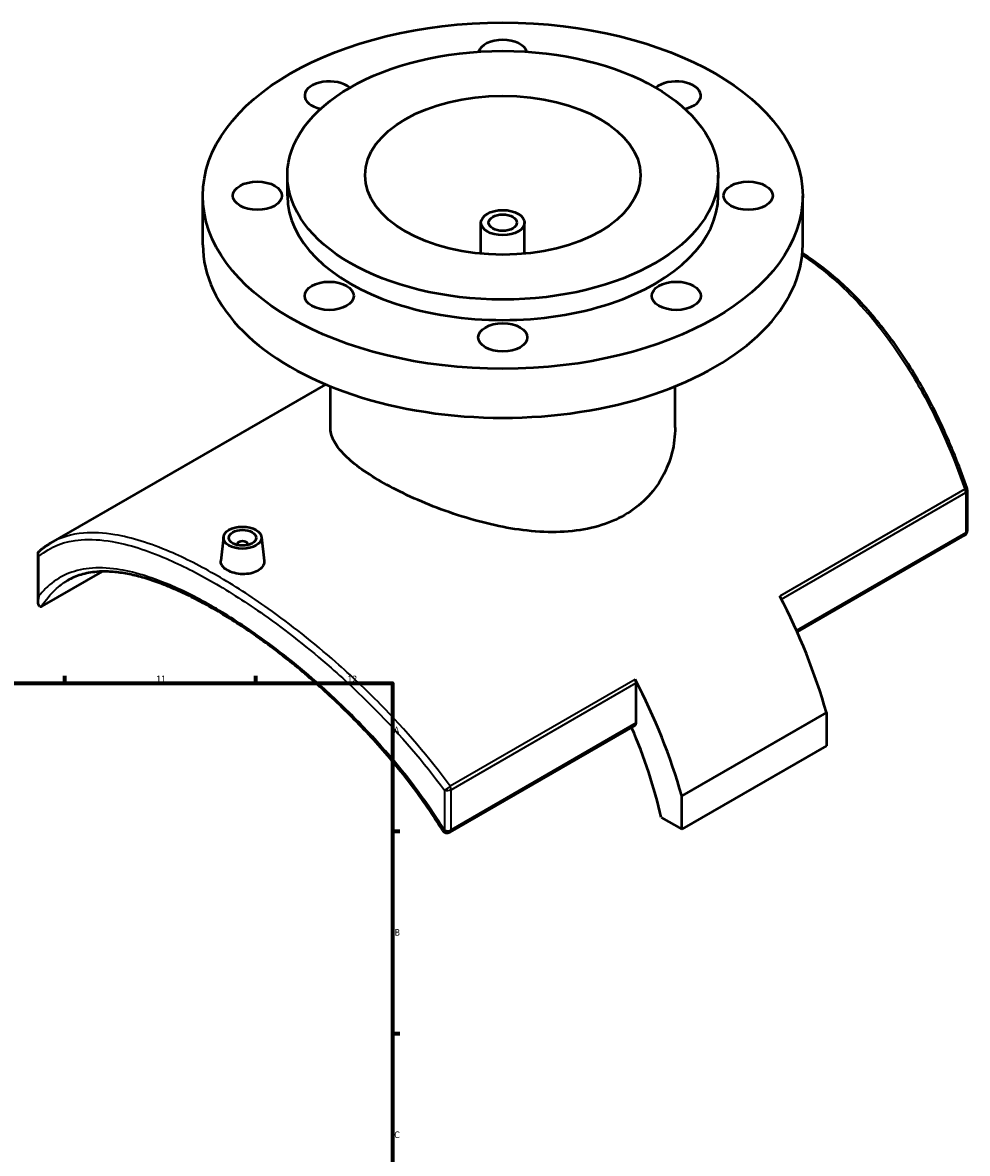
# Model space of a CAD drawing. Header units: millimetres. Extents: x -519 to 1053, y -190 to 828.
# Tile 9 of 9: x 685 to 1032, y 402 to 816. Entities that reach past the tile are written whole.
import ezdxf

# ---------------------------------------------------------------- set-up
doc = ezdxf.new("R2010")
doc.units = ezdxf.units.MM
for name, color, linetype, lineweight in [('Border (ANSI)', 7, 'Continuous', 70), ('Visible (ANSI)', 7, 'Continuous', 50), ('Visible Narrow (ANSI)', 7, 'Continuous', 35)]:
    doc.layers.add(name, color=color, linetype=linetype, lineweight=lineweight)
doc.styles.add('Note Text (ANSI)', font='tahoma.ttf')

# ---------------------------------------------------------------- blocks, each defined once
blk = doc.blocks.new('Borders Default Border')
at = {"layer": 'Border (ANSI)'}
for p, q in [((700.83, 574), (700.83, 576.8)), ((770.92, 574), (770.92, 576.8)), ((821, 519.75), (823.8, 519.75)), ((821, 445.5), (823.8, 445.5))]:
    blk.add_line(p, q, dxfattribs=at)
at = {"layer": 'Border (ANSI)', "flags": 128}
blk.add_lwpolyline([(20, 20), (20, 574), (821, 574), (821, 20), (20, 20)], dxfattribs=at)
at = {"layer": 'Border (ANSI)', "color": 5, "true_color": 0x0000ff, "char_height": 2.4, "attachment_point": 7, "style": 'Note Text (ANSI)'}
for s, insert in [('11', (734.43, 574.4)), ('12', (804.52, 574.4)), ('A', (821.58, 555.68)), ('B', (821.87, 481.43)), ('C', (821.71, 407.13))]:
    blk.add_mtext(s, dxfattribs=dict(at, insert=insert))

msp = doc.modelspace()

# ---------------------------------------------------------------- linework, layer by layer
at = {"layer": 'Visible (ANSI)'}
for p, q in [((782.5, 752.89), (782.5, 760.4)), ((940.5, 752.89), (940.5, 760.4)), ((751.5, 734.93), (751.5, 752.89)), ((971.5, 734.93), (971.5, 752.89)), ((853.5, 731.62), (853.5, 743.01)), ((869.5, 731.62), (869.5, 743.01)), ((796.52, 683.69), (695.75, 625.51)), ((798.3, 667.87), (798.3, 682.95)), ((924.7, 667.87), (924.7, 682.95)), ((1031.89, 630.07), (1031.89, 644.77)), ((759.06, 627.65), (758.12, 618.92)), ((773.03, 627.65), (773.96, 618.94)), ((1030.89, 628.34), (969.44, 592.86)), ((764.04, 624.95), (764.04, 624.75)), ((768.04, 624.95), (768.04, 624.75)), ((691.11, 603.99), (691.11, 621.53)), ((714.52, 615), (692.45, 602.26)), ((910.4, 559.45), (910.4, 574.15)), ((980.19, 563.34), (927.16, 532.73)), ((980.19, 563.34), (980.19, 551.1)), ((909.98, 558.53), (842.11, 519.34)), ((980.19, 551.1), (927.16, 520.48)), ((927.16, 520.48), (927.16, 532.73)), ((919.61, 524.83), (927.16, 520.48))]:
    msp.add_line(p, q, dxfattribs=at)
for centre, start, end in [((1029.89, 644.77), 0, 18.9932), ((1029.89, 630.07), 300, 0), ((841.11, 521.08), 211.4967, 300)]:
    msp.add_arc(centre, 2, start, end, dxfattribs=at)
for centre, major_axis in [((861.5, 752.89), (110, 0)), ((861.5, 760.4), (79, 0)), ((861.5, 760.4), (50.5, 0)), ((771.5, 752.89), (9, 0)), ((951.5, 752.89), (-9, 0)), ((861.5, 743.01), (8, 0)), ((861.5, 743.01), (5.2, 0)), ((797.86, 716.15), (9, 0)), ((925.14, 716.15), (9, 0)), ((861.5, 700.93), (9, 0)), ((766.04, 627.4), (-7, 0)), ((766.04, 627.4), (5, 0))]:
    msp.add_ellipse(centre, major_axis=major_axis, ratio=0.57735, dxfattribs=at)
for centre, major_axis, start_param, end_param in [((861.5, 804.85), (-9, 0), 3.310278, 6.1145), ((797.86, 789.63), (-9, 0), 3.725528, 7.496792), ((925.14, 789.63), (9, 0), 5.069578, 8.840842), ((861.5, 752.89), (-79, 0), 0, 3.141593), ((861.5, 734.93), (-110, 0), 0, 3.141593), ((766.04, 624.95), (-2, 0), 2.963882, 6.460896), ((888.02, 574.85), (70, -121.24), 1.158856, 1.495442), ((908.98, 574.96), (1, -1.73), 0.785398, 1.495442), ((834.98, 544.24), (-70, 121.24), 4.300448, 4.637035), ((834.98, 544.24), (62.5, -108.25), 1.078181, 1.368462), ((908.98, 560.26), (1, -1.73), 0, 0.785398)]:
    msp.add_ellipse(centre, major_axis=major_axis, ratio=0.57735, start_param=start_param, end_param=end_param, dxfattribs=at)
for points, knots in [([(1031.78, 645.42), (1030.53, 649.06), (1029.2, 652.66), (1026.39, 659.78), (1024.9, 663.29), (1021.76, 670.2), (1020.12, 673.59), (1016.68, 680.21), (1014.88, 683.44), (1011.16, 689.69), (1009.24, 692.72), (1005.27, 698.55), (1003.22, 701.35), (999.02, 706.72), (996.87, 709.28), (992.46, 714.16), (990.21, 716.48), (985.63, 720.86), (983.29, 722.92), (978.54, 726.78), (976.13, 728.59), (972.91, 730.79), (972.14, 731.3), (971.37, 731.8)], [4.844124, 4.844124, 4.844124, 4.844124, 5.989808, 5.989808, 7.135492, 7.135492, 8.279927, 8.279927, 9.414815, 9.414815, 10.536256, 10.536256, 11.641977, 11.641977, 12.73129, 12.73129, 13.804926, 13.804926, 14.864874, 14.864874, 15.914037, 15.914037, 16.240972, 16.240972, 16.240972, 16.240972]), ([(906.19, 635.74), (903.34, 634.1), (900.12, 632.73), (893.16, 630.69), (889.42, 630.03), (881.64, 629.4), (877.59, 629.42), (869.49, 630.04), (865.43, 630.62), (857.58, 632.15), (853.52, 633.14), (845.41, 635.51), (841.37, 636.88), (833.58, 639.85), (829.83, 641.45), (822.87, 644.73), (819.66, 646.41), (813.96, 649.7), (811.31, 651.41), (806.65, 654.83), (804.65, 656.55), (801.45, 659.93), (800.24, 661.59), (798.67, 664.81), (798.3, 666.37), (798.3, 667.87)], [0, 0, 0, 0, 1.210675, 1.210675, 2.42135, 2.42135, 3.632024, 3.632024, 4.842699, 4.842699, 6.051291, 6.051291, 7.259884, 7.259884, 8.468476, 8.468476, 9.677068, 9.677068, 10.88566, 10.88566, 12.094253, 12.094253, 13.302845, 13.302845, 14.511437, 14.511437, 14.511437, 14.511437]), ([(924.7, 667.87), (924.7, 664.84), (924.33, 661.7), (922.76, 655.5), (921.56, 652.45), (918.36, 646.74), (916.36, 644.09), (911.7, 639.41), (909.04, 637.39), (906.19, 635.74)], [33.865573, 33.865573, 33.865573, 33.865573, 35.076248, 35.076248, 36.286923, 36.286923, 37.497598, 37.497598, 38.708273, 38.708273, 38.708273, 38.708273]), ([(691.37, 620.66), (691.36, 620.66), (691.36, 620.66), (691.27, 620.81), (691.21, 620.96), (691.12, 621.27), (691.11, 621.43), (691.12, 621.8), (691.18, 622), (691.36, 622.32), (691.46, 622.44), (691.58, 622.54)], [-0.2702673, -0.2702673, -0.2702673, -0.2702673, -0.2695901, -0.2695901, -0.2118467, -0.2118467, -0.1546466, -0.1546466, -0.0749391, -0.0749391, -0.0177064, -0.0177064, -0.0177064, -0.0177064]), ([(691.58, 622.54), (691.84, 622.77), (692.1, 622.99), (692.64, 623.42), (692.91, 623.62), (693.46, 624.03), (693.74, 624.23), (694.3, 624.61), (694.59, 624.8), (695.16, 625.16), (695.45, 625.34), (695.75, 625.51)], [3.810647, 3.810647, 3.810647, 3.810647, 4.03628, 4.03628, 4.261913, 4.261913, 4.487547, 4.487547, 4.71318, 4.71318, 4.938813, 4.938813, 4.938813, 4.938813]), ([(771.66, 615.31), (770.96, 614.91), (770.06, 614.56), (768.11, 614.13), (767.04, 614.04), (765.05, 614.09), (763.99, 614.23), (762.03, 614.74), (761.14, 615.1), (759.73, 615.91), (759.12, 616.42), (758.31, 617.51), (758.11, 618.1), (758.1, 618.74), (758.11, 618.83), (758.12, 618.92)], [0, 0, 0, 0, 0.29914, 0.29914, 0.59828, 0.59828, 0.89725, 0.89725, 1.19622, 1.19622, 1.49519, 1.49519, 1.79416, 1.79416, 1.842439, 1.842439, 1.842439, 1.842439]), ([(773.96, 618.94), (773.97, 618.84), (773.98, 618.75), (773.98, 618.05), (773.78, 617.41), (772.98, 616.25), (772.37, 615.72), (771.66, 615.31)], [4.1375671, 4.1375671, 4.1375671, 4.1375671, 4.1865992, 4.1865992, 4.4857391, 4.4857391, 4.7848791, 4.7848791, 4.7848791, 4.7848791]), ([(839.4, 520.03), (837.68, 522.84), (835.88, 525.62), (832.09, 531.15), (830.11, 533.89), (826, 539.31), (823.87, 541.99), (819.49, 547.27), (817.24, 549.86), (812.66, 554.94), (810.32, 557.42), (805.59, 562.26), (803.2, 564.62), (798.38, 569.2), (795.96, 571.42), (791.11, 575.71), (788.68, 577.78), (783.83, 581.76), (781.42, 583.67), (776.63, 587.34), (774.24, 589.09), (769.53, 592.43), (767.19, 594.02), (762.57, 597.04), (760.29, 598.46), (755.79, 601.14), (753.58, 602.4), (749.21, 604.74), (747.07, 605.83), (742.86, 607.83), (740.8, 608.74), (736.75, 610.39), (734.78, 611.12), (730.91, 612.41), (729.03, 612.96), (725.36, 613.87), (723.58, 614.23), (720.11, 614.75), (718.43, 614.92), (715.35, 615.04), (713.94, 615.01), (710.55, 614.74), (708.64, 614.39), (705.08, 613.32), (703.42, 612.61), (701.87, 611.72)], [4.217884, 4.217884, 4.217884, 4.217884, 5.245495, 5.245495, 6.28055, 6.28055, 7.318882, 7.318882, 8.35596, 8.35596, 9.387505, 9.387505, 10.41009, 10.41009, 11.421417, 11.421417, 12.420384, 12.420384, 13.407009, 13.407009, 14.382353, 14.382353, 15.348329, 15.348329, 16.307379, 16.307379, 17.262186, 17.262186, 18.215464, 18.215464, 19.169899, 19.169899, 20.128153, 20.128153, 21.09293, 21.09293, 22.06734, 22.06734, 23.055706, 23.055706, 23.957474, 23.957474, 25.310124, 25.310124, 26.662775, 26.662775, 26.662775, 26.662775]), ([(691.7, 602.23), (691.58, 602.29), (691.5, 602.38), (691.29, 602.69), (691.19, 603.01), (691.06, 604.09), (691.13, 604.99), (691.36, 605.95), (691.36, 605.95), (691.37, 605.96)], [-0.8443628, -0.8443628, -0.8443628, -0.8443628, -0.7265297, -0.7265297, -0.4601678, -0.4601678, 0, 0, 0.002068, 0.002068, 0.002068, 0.002068]), ([(691.7, 602.23), (691.8, 602.18), (691.91, 602.15), (692.09, 602.14), (692.17, 602.15), (692.31, 602.19), (692.38, 602.22), (692.45, 602.26)], [0.4681152, 0.4681152, 0.4681152, 0.4681152, 0.5412023, 0.5412023, 0.5827827, 0.5827827, 0.6213898, 0.6213898, 0.6213898, 0.6213898])]:
    msp.add_open_spline(points, degree=3, knots=knots, dxfattribs=at)
at = {"layer": 'Visible Narrow (ANSI)'}
for p, q in [((1030.96, 645.21), (963.09, 606.03)), ((963.67, 604.9), (1031.31, 643.95)), ((1031.31, 643.95), (1031.31, 629.25)), ((1031.31, 629.25), (969.2, 593.4)), ((691.37, 605.96), (691.37, 620.66)), ((910.06, 575.41), (842.18, 536.22)), ((842.52, 534.96), (910.4, 574.15)), ((910.4, 559.45), (842.52, 520.26)), ((840.13, 534.77), (840.13, 520.07)), ((842.52, 520.26), (842.52, 534.96))]:
    msp.add_line(p, q, dxfattribs=at)
for centre, major_axis, ratio, start_param, end_param in [((1029.89, 644.77), (1.89, 0.65), 0.044197, 0, 0.952688), ((1029.89, 644.77), (1, -1.73), 0.57735, 0.785398, 1.495442), ((1029.89, 644.77), (2, 0), 0.57735, 5.497787, 6.283185), ((1029.89, 630.07), (1, -1.73), 0.57735, 0, 0.785398), ((1029.89, 630.07), (2, 0), 0.57735, 5.497787, 6.283185), ((841.11, 535.78), (-1.62, -1.18), 0.165098, 0.807509, 2.170491), ((841.11, 535.78), (-1, 1.73), 0.57735, 3.926991, 4.637035), ((841.11, 535.78), (2, 0), 0.57735, 4.202536, 5.497787), ((841.11, 521.08), (-1.71, -1.04), 0.238088, 0, 0.823828), ((841.11, 521.08), (-2, 0), 0.57735, 1.060944, 2.356194), ((841.11, 521.08), (1, -1.73), 0.57735, 0, 0.785398)]:
    msp.add_ellipse(centre, major_axis=major_axis, ratio=ratio, start_param=start_param, end_param=end_param, dxfattribs=at)
for points, knots in [([(971.3, 731.09), (975.53, 728.29), (979.65, 725.12), (990.87, 715.18), (997.62, 707.6), (1007.86, 693.45), (1011.7, 687.34), (1021.41, 669.76), (1026.64, 657.68), (1030.96, 645.21)], [-16.105148, -16.105148, -16.105148, -16.105148, -14.299453, -14.299453, -10.990602, -10.990602, -8.750625, -8.750625, -4.844124, -4.844124, -4.844124, -4.844124]), ([(691.37, 620.66), (695.62, 624.19), (700.78, 626.19), (710.37, 626.94), (714.16, 626.71), (724.28, 624.96), (730.96, 622.85), (743.65, 617.39), (749.44, 614.45), (755.44, 610.98), (761.43, 607.52), (767.62, 603.54), (782.09, 593.33), (790.41, 586.78), (804.06, 574.81), (809.49, 569.71), (823.9, 555.11), (832.52, 545.15), (840.13, 534.77)], [3.881225, 3.881225, 3.881225, 3.881225, 7.788103, 7.788103, 10.027839, 10.027839, 13.336688, 13.336688, 15.866858, 15.866858, 15.866858, 18.397027, 18.397027, 21.705876, 21.705876, 23.945612, 23.945612, 27.85249, 27.85249, 27.85249, 27.85249]), ([(842.18, 536.22), (834.52, 546.76), (825.85, 556.85), (811.34, 571.66), (805.87, 576.83), (792.12, 588.96), (783.73, 595.59), (769.15, 605.92), (762.9, 609.94), (756.85, 613.43), (750.8, 616.93), (744.95, 619.89), (732.13, 625.38), (725.38, 627.49), (715.14, 629.21), (711.3, 629.42), (703.26, 628.73), (699.26, 627.53), (695.75, 625.51)], [-27.85249, -27.85249, -27.85249, -27.85249, -23.945612, -23.945612, -21.705876, -21.705876, -18.397027, -18.397027, -15.866858, -15.866858, -15.866858, -13.336688, -13.336688, -10.027839, -10.027839, -7.788103, -7.788103, -4.938813, -4.938813, -4.938813, -4.938813]), ([(840.13, 520.07), (838.37, 522.92), (836.53, 525.75), (827.47, 538.91), (819.24, 548.83), (805.78, 562.89), (800.98, 567.54), (788.35, 578.95), (780.39, 585.34), (766.74, 595.08), (761, 598.79), (755.44, 602), (749.87, 605.22), (744.48, 607.94), (732.39, 613.05), (725.92, 614.99), (716.4, 616.38), (712.96, 616.48), (703.75, 615.51), (698.66, 613.28), (693.4, 608.39), (692.35, 607.23), (691.37, 605.96)], [4.217884, 4.217884, 4.217884, 4.217884, 5.251359, 5.251359, 9.073592, 9.073592, 11.083926, 11.083926, 14.269894, 14.269894, 16.618841, 16.618841, 16.618841, 18.967788, 18.967788, 22.15379, 22.15379, 24.164107, 24.164107, 27.98634, 27.98634, 29.019814, 29.019814, 29.019814, 29.019814]), ([(692.45, 602.26), (693.9, 604.61), (695.53, 606.64), (698.74, 609.66), (700.25, 610.78), (701.87, 611.72)], [-29.709162, -29.709162, -29.709162, -29.709162, -27.98634, -27.98634, -26.662775, -26.662775, -26.662775, -26.662775])]:
    msp.add_open_spline(points, degree=3, knots=knots, dxfattribs=at)

# ---------------------------------------------------------------- block references
msp.add_blockref('Borders Default Border', (0, 0))

doc.saveas('drawing.dxf')
